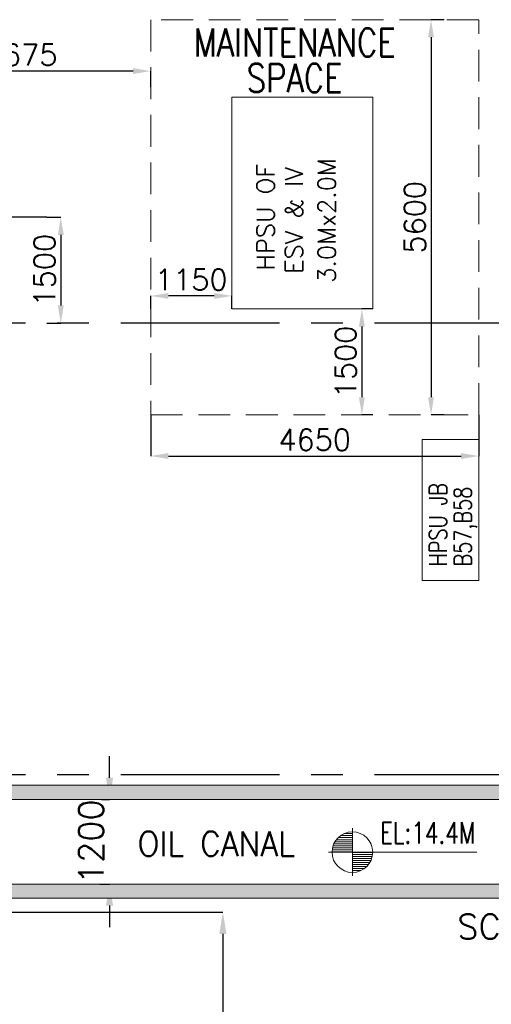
# Model space of a CAD drawing. Header units: inches. Extents: x 0 to 1544102, y 0 to 23144100.
# Tile 78 of 203: x 253153 to 259840, y 113931 to 127885. Entities that reach past the tile are written whole.
import ezdxf

# ---------------------------------------------------------------- set-up
doc = ezdxf.new("R2010")
doc.units = ezdxf.units.IN
doc.header["$LTSCALE"] = 1800
doc.header["$MEASUREMENT"] = 0
doc.linetypes.add('CENTER', pattern=[2, 1.25, -0.25, 0.25, -0.25])
doc.linetypes.add('HIDDEN', pattern=[0.375, 0.25, -0.125])
doc.layers.get('0').update_dxf_attribs({"color": 253})
doc.layers.add('AUX COL', color=1, linetype='Continuous')
doc.layers.add('GRID', color=251, linetype='CENTER')
for name, color, linetype, lineweight in [('CONCRETE', 145, 'Continuous', 15), ('DIM', 4, 'Continuous', 18), ('EQUIP', 8, 'Continuous', 9), ('TEXT', 3, 'Continuous', 18)]:
    doc.layers.add(name, color=color, linetype=linetype, lineweight=lineweight)
doc.styles.add('ROMANS', font='romans.shx')
doc.styles.get("Standard").update_dxf_attribs({"font": 'arial.ttf'})
doc.dimstyles.new('STANDARD1', dxfattribs={"dimtxt": 300, "dimasz": 250, "dimexe": 0, "dimexo": 0, "dimgap": 80, "dimtad": 1, "dimdec": 0, "dimzin": 0, "dimdsep": 46, "dimtxsty": 'ROMANS', "dimcen": 0, "dimclrd": 4, "dimclre": 4, "dimclrt": 4, "dimadec": 0, "dimazin": 0, "dimtfac": 0.09, "dimtdec": 0, "dimtix": 1, "dimtofl": 0, "dimtmove": 0, "dimatfit": 3, "dimfxl": 1, "dimtolj": 1, "dimtzin": 0, "dimarcsym": 0})
doc.dimstyles.new('USER175', dxfattribs={"dimscale": 175, "dimtxt": 2, "dimasz": 1.75, "dimexe": 0, "dimexo": 0, "dimgap": 0.5, "dimtad": 1, "dimdec": 0, "dimzin": 0, "dimdsep": 46, "dimtxsty": 'ROMANS', "dimcen": 0, "dimclrd": 4, "dimclre": 4, "dimclrt": 4, "dimadec": 0, "dimazin": 0, "dimtfac": 0.09, "dimtdec": 0, "dimtix": 1, "dimtofl": 0, "dimtmove": 0, "dimatfit": 3, "dimfxl": 1, "dimtolj": 1, "dimtzin": 0, "dimarcsym": 0})

# ---------------------------------------------------------------- blocks, each defined once
blk = doc.blocks.new('*D63')
at = {"layer": 'DIM', "color": 4, "lineweight": -2, "transparency": 16777216}
for p, q in [((252280, 115235), (256034, 115235)), ((256034, 114929), (256034, 111391)), ((255614, 111085), (256034, 111085))]:
    blk.add_line(p, q, dxfattribs=at)
at = {"layer": 'DIM', "color": 4, "transparency": 16777216}
for points in [[(255983, 114929), (256085, 114929), (256034, 115235)], [(255983, 111391), (256085, 111391), (256034, 111085)]]:
    blk.add_solid(points, dxfattribs=at)
at = {"layer": 'DIM', "color": 4, "transparency": 16777216, "insert": (255771, 113160), "char_height": 350, "attachment_point": 5, "rotation": 90, "style": 'ROMANS'}
blk.add_mtext('\\A1;4150', dxfattribs=at)
blk = doc.blocks.new('*D35')
at = {"layer": 'DIM', "color": 4, "lineweight": -2, "transparency": 16777216}
for p, q in [((251336, 126929), (251336, 127157)), ((254761, 127157), (251586, 127157)), ((255011, 126929), (255011, 127157))]:
    blk.add_line(p, q, dxfattribs=at)
at = {"layer": 'DIM', "color": 4, "transparency": 16777216}
for points in [[(251586, 127198), (251586, 127115), (251336, 127157)], [(254761, 127198), (254761, 127115), (255011, 127157)]]:
    blk.add_solid(points, dxfattribs=at)
at = {"layer": 'DIM', "color": 4, "transparency": 16777216, "insert": (253174, 127387), "char_height": 300, "attachment_point": 5, "style": 'ROMANS'}
blk.add_mtext('\\A1;3675', dxfattribs=at)
blk = doc.blocks.new('*D88')
at = {"layer": 'DIM', "color": 4, "lineweight": -2, "transparency": 16777216}
for p, q in [((259173, 127885), (258985, 127885)), ((258985, 127635), (258985, 122535)), ((259173, 122285), (258985, 122285))]:
    blk.add_line(p, q, dxfattribs=at)
at = {"layer": 'DIM', "color": 4, "transparency": 16777216}
for points in [[(258943, 127635), (259027, 127635), (258985, 127885)], [(258943, 122535), (259027, 122535), (258985, 122285)]]:
    blk.add_solid(points, dxfattribs=at)
at = {"layer": 'DIM', "color": 4, "transparency": 16777216, "insert": (258755, 125085), "char_height": 300, "attachment_point": 5, "rotation": 90, "style": 'ROMANS'}
blk.add_mtext('\\A1;5600', dxfattribs=at)
blk = doc.blocks.new('*D89')
at = {"layer": 'DIM', "color": 4, "lineweight": -2, "transparency": 16777216}
for p, q in [((258161, 123785), (258005, 123785)), ((258005, 123535), (258005, 122535)), ((258161, 122285), (258005, 122285))]:
    blk.add_line(p, q, dxfattribs=at)
at = {"layer": 'DIM', "color": 4, "transparency": 16777216}
for points in [[(257963, 123535), (258047, 123535), (258005, 123785)], [(257963, 122535), (258047, 122535), (258005, 122285)]]:
    blk.add_solid(points, dxfattribs=at)
at = {"layer": 'DIM', "color": 4, "transparency": 16777216, "insert": (257775, 123035), "char_height": 300, "attachment_point": 5, "rotation": 90, "style": 'ROMANS'}
blk.add_mtext('\\A1;1500', dxfattribs=at)
blk = doc.blocks.new('*D90')
at = {"layer": 'DIM', "color": 4, "lineweight": -2, "transparency": 16777216}
for p, q in [((255011, 123785), (255011, 123970)), ((255911, 123970), (255261, 123970)), ((256161, 123785), (256161, 123970))]:
    blk.add_line(p, q, dxfattribs=at)
at = {"layer": 'DIM', "color": 4, "transparency": 16777216}
for points in [[(255261, 124012), (255261, 123929), (255011, 123970)], [(255911, 124012), (255911, 123929), (256161, 123970)]]:
    blk.add_solid(points, dxfattribs=at)
at = {"layer": 'DIM', "color": 4, "transparency": 16777216, "insert": (255586, 124200), "char_height": 300, "attachment_point": 5, "style": 'ROMANS'}
blk.add_mtext('\\A1;1150', dxfattribs=at)
blk = doc.blocks.new('*D91')
at = {"layer": 'DIM', "color": 4, "lineweight": -2, "transparency": 16777216}
for p, q in [((255011, 122285), (255011, 121701)), ((259661, 122285), (259661, 121701)), ((255261, 121701), (259411, 121701))]:
    blk.add_line(p, q, dxfattribs=at)
at = {"layer": 'DIM', "color": 4, "transparency": 16777216}
for points in [[(255261, 121743), (255261, 121659), (255011, 121701)], [(259411, 121743), (259411, 121659), (259661, 121701)]]:
    blk.add_solid(points, dxfattribs=at)
at = {"layer": 'DIM', "color": 4, "transparency": 16777216, "insert": (257336, 121931), "char_height": 300, "attachment_point": 5, "style": 'ROMANS'}
blk.add_mtext('\\A1;4650', dxfattribs=at)
blk = doc.blocks.new('*X7')
at = {"color": 0}
for p, q in [((36115, 29325), (36330, 29325)), ((36132, 29350), (36330, 29350)), ((36154, 29375), (36330, 29375)), ((36183, 29400), (36330, 29400)), ((36226, 29425), (36330, 29425)), ((36080, 29200), (36330, 29200)), ((36081, 29225), (36330, 29225)), ((36085, 29250), (36330, 29250)), ((36092, 29275), (36330, 29275)), ((36102, 29300), (36330, 29300))]:
    blk.add_line(p, q, dxfattribs=at)
blk = doc.blocks.new('LL')
for p, q in [((-711, 0), (-711, 423)), ((-1136, 0), (-711, 0)), ((1493, 0), (-711, 0)), ((-711, 0), (-711, -418))]:
    blk.add_line(p, q)
for start, end in [(90, 180), (0, 90), (180, 270), (270, 0)]:
    blk.add_arc((-711, 0), 360, start, end)
at = {"xscale": 1.439999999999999, "yscale": 1.439999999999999, "zscale": 1.439999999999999}
blk.add_blockref('*X7', (-53026, -42044), dxfattribs=at)
at = {"xscale": 1.439999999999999, "yscale": 1.439999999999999, "zscale": 1.439999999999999, "rotation": 180}
blk.add_blockref('*X7', (51604, 42044), dxfattribs=at)
at = {"flags": 4}
blk.add_attdef('LEVEL', (-222, 154), '', height=432, dxfattribs=at)
blk = doc.blocks.new('*D52')
at = {"layer": 'DIM', "color": 4, "lineweight": -2, "transparency": 16777216}
for p, q in [((253536, 125085), (253736, 125085)), ((253736, 124835), (253736, 123835)), ((253536, 123585), (253736, 123585))]:
    blk.add_line(p, q, dxfattribs=at)
at = {"layer": 'DIM', "color": 4, "transparency": 16777216}
for points in [[(253695, 124835), (253778, 124835), (253736, 125085)], [(253695, 123835), (253778, 123835), (253736, 123585)]]:
    blk.add_solid(points, dxfattribs=at)
at = {"layer": 'DIM', "color": 4, "transparency": 16777216, "insert": (253506, 124335), "char_height": 300, "attachment_point": 5, "rotation": 90, "style": 'ROMANS'}
blk.add_mtext('\\A1;1500', dxfattribs=at)
blk = doc.blocks.new('JUNCTION BOXES & IRs')
at = {"layer": 'EQUIP'}
blk.add_lwpolyline([(26075, -5150), (26075, -3150), (25275, -3150), (25275, -5150)], close=True, dxfattribs=at)
at = {"layer": 'EQUIP', "style": 'ROMANS', "width": 0.8}
for s, p in [('HPSU JB', (25625, -4950)), ('B57,B58', (25975, -4950))]:
    blk.add_text(s, height=250, rotation=90, dxfattribs=at).set_placement(p)
blk = doc.blocks.new('AUX COLUMNS')
at = {"layer": 'GRID'}
for p, q in [((-136838, 59915), (-243038, 59915)), ((-115538, 58415), (-139738, 58415)), ((-115538, 52015), (-139738, 52015))]:
    blk.add_line(p, q, dxfattribs=at)
blk = doc.blocks.new('*D381')
at = {"color": 4, "lineweight": -2, "transparency": 16777216}
for p, q in [((254427, 117141), (254427, 117447)), ((254314, 116835), (254427, 116835)), ((254288, 115635), (254427, 115635)), ((254427, 115329), (254427, 115022))]:
    blk.add_line(p, q, dxfattribs=at)
at = {"color": 4, "transparency": 16777216}
for points in [[(254376, 117141), (254478, 117141), (254427, 116835)], [(254376, 115329), (254478, 115329), (254427, 115635)]]:
    blk.add_solid(points, dxfattribs=at)
at = {"color": 4, "transparency": 16777216, "insert": (254165, 116235), "char_height": 350, "attachment_point": 5, "rotation": 90, "style": 'ROMANS'}
blk.add_mtext('\\A1;1200', dxfattribs=at)

msp = doc.modelspace()

# ---------------------------------------------------------------- hatches: boundary and pattern name
at = {"layer": 'CONCRETE'}
h = msp.add_hatch(dxfattribs=at)
h.set_pattern_fill('AR-CONC', color=256, scale=75, style=0)
h.set_pattern_definition([(50, (130246.85, 71898.76), (537.9451, -47.0641), [56.25, -618.75]), (355, (130246.85, 71898.76), (-104.0635, 564.144), [45, -495]), (100.4514, (130291.7, 71894.84), (433.882, 517.0797), [47.8051, -525.8566]), (46.1842, (130246.85, 72048.76), (800.4308, -124.1393), [84.375, -928.125]), (96.6356, (130313.55, 72038.4), (700.997, 730.5884), [71.7077, -788.7847]), (351.1842, (130246.85, 72048.8), (700.9965, 730.589), [67.5, -742.5]), (21, (130321.85, 72011.26), (447.6803, -301.9642), [56.25, -618.75]), (326, (130321.85, 72011.26), (182.4865, 543.8625), [45, -495]), (71.4514, (130359.16, 71986.1), (630.167, 241.8979), [47.8051, -525.8566]), (37.5, (130246.85, 71898.76), (9.1199, 249.6704), [0, -489, 0, -502.5, 0, -496.875]), (7.5, (130246.85, 71898.76), (197.30215, 295.8088), [0, -286.5, 0, -477.75, 0, -189.375]), (327.5, (130079.6, 71898.76), (400.36683, -16.91615), [0, -187.5, 0, -585, 0, -776.25]), (317.5, (130004.6, 71898.76), (437.3896, 75.0787), [0, -243.75, 0, -388.5, 0, -551.25])])
h.paths.add_polyline_path([(225364.52, 117885.31), (225234.78, 117732.21), (226132.1, 116834.89), (260336.2, 116834.89), (260336.2, 115634.89), (224803.67, 115634.89), (223937.42, 116201.14), (223807.68, 116048.04), (224720.83, 115434.89), (260536.2, 115434.89), (260536.2, 117034.89), (226214.94, 117034.89)])

# ---------------------------------------------------------------- linework, layer by layer
msp.add_lwpolyline([(225364.52, 117885.31), (225234.78, 117732.21), (226132.1, 116834.89), (260336.2, 116834.89), (260336.2, 115634.89), (224803.67, 115634.89), (223937.42, 116201.14), (223807.68, 116048.04), (224720.83, 115434.89), (260536.2, 115434.89), (260536.2, 117034.89), (226214.94, 117034.89), (225364.52, 117885.31)], dxfattribs=at)
at = {"layer": 'EQUIP', "linetype": 'HIDDEN'}
msp.add_lwpolyline([(255011.2, 127884.89), (255011.2, 122284.89), (259661.2, 122284.89), (259661.2, 127884.89)], close=True, dxfattribs=at)
at = {"layer": 'EQUIP'}
msp.add_lwpolyline([(258161.2, 123784.89), (258161.2, 126784.89), (256161.2, 126784.89), (256161.2, 123784.89)], close=True, dxfattribs=at)

# ---------------------------------------------------------------- block references
msp.add_blockref('JUNCTION BOXES & IRs', (233586.2, 125084.89))
at = {"layer": 'AUX COL'}
msp.add_blockref('AUX COLUMNS', (390374.01, 65169.86), dxfattribs=at)
at = {"layer": 'TEXT'}
ref = msp.add_blockref('LL', (258438.91, 116087.85), dxfattribs=dict(at, xscale=0.8, yscale=0.8, zscale=0.8))
ref.add_attrib('LEVEL', 'EL:14.4M', (258261.52, 116211.2), dxfattribs={"layer": '0', "height": 300, "style": 'ROMANS', "width": 0.75, "flags": 4})

# ---------------------------------------------------------------- texts
at = {"layer": 'TEXT', "color": 3, "style": 'ROMANS'}
for s, height, width, p in [('MAINTENANCE ', 400, 0.8, (255617.33, 127361.43)), ('SPACE', 400, 0.8, (256372.62, 126857.14)), ('OIL CANAL', 350, 0.936038, (254826.28, 116031.68))]:
    msp.add_text(s, height=height, dxfattribs=dict(at, width=width)).set_placement(p)
for s, p in [('HPSU OF ', (256765.01, 124328.49)), ('3.0Mx2.0M', (257632.52, 124157.05)), ('ESV & IV', (257166.35, 124284.55))]:
    msp.add_text(s, height=250, rotation=90, dxfattribs=at).set_placement(p)
msp.add_text('SC*', height=350, dxfattribs=at).set_placement((259358.42, 114857.96))

# ---------------------------------------------------------------- dimensions: what is measured, and where the dimension line sits
dim = msp.add_linear_dim(base=(254427.29, 116834.89), p1=(254288.34, 115634.89), p2=(254313.6, 116834.89), angle=90, dimstyle='USER175')
dim.commit()
dim.dimension.update_dxf_attribs({"geometry": '*D381', "text_midpoint": (254164.79, 116234.89)})
at = {"layer": 'DIM'}
for base, p1, p2, dimstyle, picture, middle in [((258984.85, 122284.89), (259173.12, 127884.89), (259173.12, 122284.89), 'STANDARD1', '*D88', (258754.85, 125084.89)), ((253736.43, 123584.89), (253536.2, 125084.89), (253536.2, 123584.89), 'STANDARD1', '*D52', (253506.43, 124334.89)), ((258005.05, 122284.89), (258161.2, 123784.89), (258161.2, 122284.89), 'STANDARD1', '*D89', (257775.05, 123034.89)), ((256033.83, 111084.89), (252279.66, 115234.89), (255614.22, 111084.89), 'USER175', '*D63', (255771.33, 113159.89))]:
    dim = msp.add_linear_dim(base=base, p1=p1, p2=p2, angle=90, dimstyle=dimstyle, dxfattribs=at)
    dim.commit()
    dim.dimension.update_dxf_attribs({"geometry": picture, "text_midpoint": middle})
for base, p1, p2, picture, middle in [((251336.2, 127156.61), (255011.2, 126928.51), (251336.2, 126928.51), '*D35', (253173.7, 127386.61)), ((259661.2, 121700.85), (255011.2, 122284.89), (259661.2, 122284.89), '*D91', (257336.2, 121930.85))]:
    dim = msp.add_linear_dim(base=base, p1=p1, p2=p2, dimstyle='STANDARD1', dxfattribs=at)
    dim.commit()
    dim.dimension.update_dxf_attribs({"geometry": picture, "text_midpoint": middle})
dim = msp.add_linear_dim(base=(255011.2, 123970.33), p1=(256161.2, 123784.89), p2=(255011.2, 123784.89), dimstyle='STANDARD1', dxfattribs=at)
dim.commit()
dim.dimension.update_dxf_attribs({"geometry": '*D90', "text_midpoint": (255586.2, 123970.33), "dimtype": 160})

doc.saveas('drawing.dxf')
